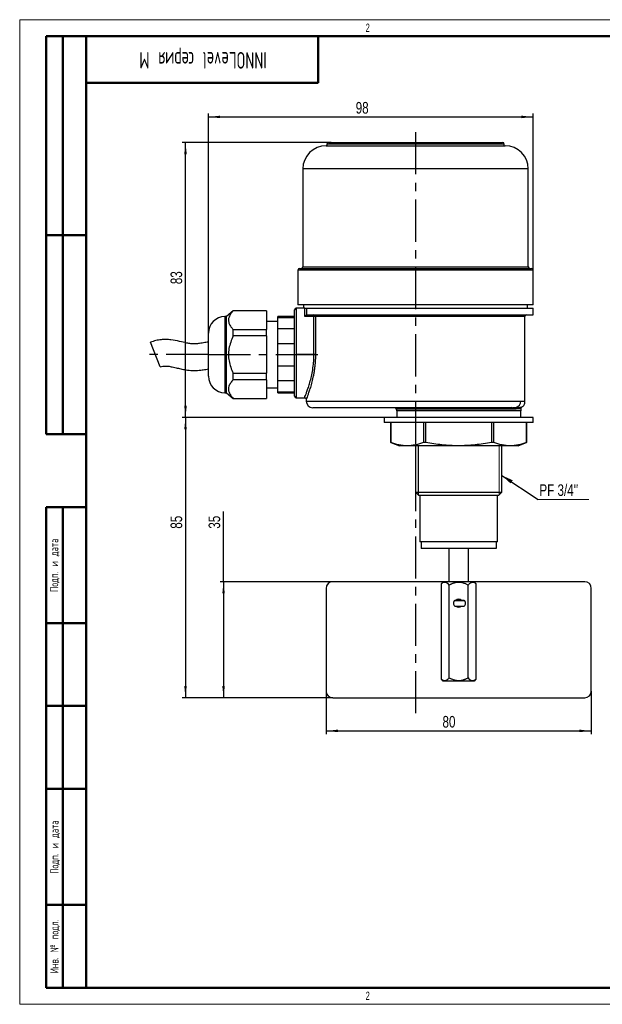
# Model space of a CAD drawing. Header units: millimetres. Extents: x 0 to 420, y 0 to 297.
# Tile 1 of 4: x 0 to 176, y 0 to 297. Entities that reach past the tile are written whole.
import ezdxf

# ---------------------------------------------------------------- set-up
doc = ezdxf.new("R2010")
doc.units = ezdxf.units.MM
doc.linetypes.add('CENTERX2', pattern=[20.32, 12.7, -2.54, 2.54, -2.54])
doc.layers.add('ОСЕВЫЕ', color=7, linetype='Continuous')
doc.layers.add('ОСНОВНОЙ', color=7, linetype='Continuous', lineweight=25)
doc.styles.add('SLDTEXTSTYLE0', font='TXT', dxfattribs={"width": 0.605, "bigfont": 'bigfont'})
doc.styles.add('SLDTEXTSTYLE2', font='TXT', dxfattribs={"width": 0.605})
doc.styles.add('SLDTEXTSTYLE4', font='TXT', dxfattribs={"width": 0.75})
doc.dimstyles.new('SLDDIMSTYLE0', dxfattribs={"dimtxt": 3.5, "dimasz": 3.556, "dimexe": 0, "dimexo": 0.0625, "dimgap": 0.875, "dimtad": 1, "dimdec": 0, "dimrnd": 1e-09, "dimzin": 12, "dimdsep": 46, "dimtxsty": 'SLDTEXTSTYLE4', "dimsah": 1, "dimcen": 0.09, "dimadec": 0, "dimazin": 3, "dimtfac": 1, "dimtdec": 0, "dimtofl": 0, "dimtmove": 0, "dimatfit": 3, "dimfxl": 0, "dimfrac": 2, "dimtolj": 1, "dimtzin": 12, "dimarcsym": 0})
doc.dimstyles.new('SLDDIMSTYLE1', dxfattribs={"dimtxt": 0.18, "dimasz": 3.556, "dimexe": 0, "dimexo": 0.0625, "dimgap": 0, "dimtad": 0, "dimtih": 1, "dimtoh": 1, "dimdec": 0, "dimrnd": 1e-09, "dimzin": 0, "dimdsep": 46, "dimtxsty": 'Standard', "dimsah": 1, "dimcen": 0.09, "dimadec": 0, "dimazin": 0, "dimtfac": 3.556, "dimtdec": 0, "dimtofl": 0, "dimtmove": 0, "dimatfit": 3, "dimfxl": 0, "dimfrac": 2, "dimtolj": 1, "dimtzin": 0, "dimarcsym": 0})

# ---------------------------------------------------------------- blocks, each defined once
blk = doc.blocks.new('_D')
at = {"layer": 'ОСЕВЫЕ'}
for p, q in [((56.91, 202.47), (56.91, 268.67)), ((56.91, 267.67), (154.91, 267.67)), ((154.91, 221.47), (154.91, 268.67))]:
    blk.add_line(p, q, dxfattribs=at)
for points in [[(56.91, 267.67), (60.46, 267.29), (60.46, 268.05)], [(154.91, 267.67), (151.35, 268.05), (151.35, 267.29)]]:
    blk.add_solid(points, dxfattribs=at)
at = {"layer": 'ОСЕВЫЕ', "insert": (101.35, 272.18), "char_height": 3.5, "attachment_point": 1, "style": 'SLDTEXTSTYLE4'}
blk.add_mtext('98', dxfattribs=at)
blk = doc.blocks.new('_D_1')
at = {"layer": 'ОСЕВЫЕ'}
for p, q in [((93.91, 259.97), (49.01, 259.97)), ((50.01, 176.97), (50.01, 259.97)), ((109.91, 176.97), (49.01, 176.97))]:
    blk.add_line(p, q, dxfattribs=at)
for points in [[(50.01, 259.97), (49.63, 256.42), (50.39, 256.42)], [(50.01, 176.97), (50.39, 180.53), (49.63, 180.53)]]:
    blk.add_solid(points, dxfattribs=at)
at = {"layer": 'ОСЕВЫЕ', "insert": (45.5, 217.22), "char_height": 3.5, "attachment_point": 1, "rotation": 90, "style": 'SLDTEXTSTYLE4'}
blk.add_mtext('83', dxfattribs=at)
blk = doc.blocks.new('_D_2')
at = {"layer": 'ОСЕВЫЕ'}
for p, q in [((109.91, 176.97), (49.01, 176.97)), ((50.01, 176.97), (50.01, 92.47)), ((94.41, 92.47), (49.01, 92.47))]:
    blk.add_line(p, q, dxfattribs=at)
for points in [[(50.01, 176.97), (49.63, 173.42), (50.39, 173.42)], [(50.01, 92.47), (50.39, 96.03), (49.63, 96.03)]]:
    blk.add_solid(points, dxfattribs=at)
at = {"layer": 'ОСЕВЫЕ', "insert": (45.5, 143.46), "char_height": 3.5, "attachment_point": 1, "rotation": 90, "style": 'SLDTEXTSTYLE4'}
blk.add_mtext('85', dxfattribs=at)
blk = doc.blocks.new('_D_3')
at = {"layer": 'ОСЕВЫЕ'}
for p, q in [((61.49, 127.47), (61.49, 148.63)), ((94.41, 127.47), (60.49, 127.47)), ((61.49, 127.47), (61.49, 92.47)), ((94.41, 92.47), (60.49, 92.47))]:
    blk.add_line(p, q, dxfattribs=at)
for points in [[(61.49, 127.47), (61.11, 123.92), (61.87, 123.92)], [(61.49, 92.47), (61.87, 96.03), (61.11, 96.03)]]:
    blk.add_solid(points, dxfattribs=at)
at = {"layer": 'ОСЕВЫЕ', "insert": (56.97, 143.46), "char_height": 3.5, "attachment_point": 1, "rotation": 90, "style": 'SLDTEXTSTYLE4'}
blk.add_mtext('35', dxfattribs=at)
blk = doc.blocks.new('_D_4')
at = {"layer": 'ОСЕВЫЕ'}
for p, q in [((92.41, 94.47), (92.41, 81.47)), ((172.41, 94.47), (172.41, 81.47)), ((92.41, 82.47), (172.41, 82.47))]:
    blk.add_line(p, q, dxfattribs=at)
for points in [[(92.41, 82.47), (95.96, 82.09), (95.96, 82.85)], [(172.41, 82.47), (168.85, 82.85), (168.85, 82.09)]]:
    blk.add_solid(points, dxfattribs=at)
at = {"layer": 'ОСЕВЫЕ', "insert": (127.53, 86.98), "char_height": 3.5, "attachment_point": 1, "style": 'SLDTEXTSTYLE4'}
blk.add_mtext('80', dxfattribs=at)
blk = doc.blocks.new('SW_NOTE_0_1')
at = {"color": 0, "linetype": 'Continuous', "lineweight": 0}
blk.add_line((15.2, 0), (0, 0), dxfattribs=at)
at = {"color": 0, "linetype": 'Continuous', "lineweight": 0, "insert": (0.33, 4.53), "char_height": 3.5, "attachment_point": 1, "style": 'SLDTEXTSTYLE4'}
blk.add_mtext("PF 3/4''", dxfattribs=at)

msp = doc.modelspace()

# ---------------------------------------------------------------- linework, layer by layer
at = {"color": 7, "linetype": 'Continuous', "lineweight": 18}
for p, q in [((0, 297), (420, 297)), ((0, 297), (0, 0)), ((144.57, 153.64), (144.57, 168.47)), ((0, 0), (420, 0))]:
    msp.add_line(p, q, dxfattribs=at)
at = {"color": 7, "linetype": 'Continuous', "lineweight": 50}
for p, q in [((8, 172), (8, 292)), ((20, 292), (8, 292)), ((8, 172), (8, 292)), ((13, 172), (13, 292)), ((13, 172), (13, 292)), ((20, 292), (20, 5)), ((415, 292), (20, 292)), ((20, 292), (20, 5)), ((90, 278), (90, 292)), ((20, 278), (90, 278)), ((8, 232), (20, 232)), ((8, 172), (20, 172)), ((8, 5), (8, 150)), ((8, 150), (20, 150)), ((13, 5), (13, 150)), ((20, 115), (8, 115)), ((20, 90), (8, 90)), ((20, 65), (8, 65)), ((8, 30), (20, 30)), ((8, 5), (20, 5)), ((20, 5), (415, 5))]:
    msp.add_line(p, q, dxfattribs=at)
at = {"color": 7, "linetype": 'Continuous', "lineweight": 25}
for p, q in [((92.41, 258.97), (146.41, 258.97)), ((92.66, 259.47), (92.66, 258.97)), ((93.16, 259.97), (145.66, 259.97)), ((146.16, 258.97), (146.16, 259.47)), ((85.41, 251.97), (85.41, 222.47)), ((153.41, 222.47), (153.41, 251.97)), ((20, 232), (8, 232)), ((83.91, 221.47), (83.91, 210.97)), ((84.41, 221.97), (154.41, 221.97)), ((154.91, 210.97), (154.91, 221.47)), ((154.91, 210.97), (83.91, 210.97)), ((85.61, 210.97), (85.61, 209.97)), ((153.21, 209.97), (153.21, 210.97)), ((64.41, 209.22), (62.41, 207.47)), ((74.41, 209.22), (64.41, 209.22)), ((64.41, 209.17), (64.41, 209.22)), ((74.41, 209.17), (64.41, 209.17)), ((74.41, 209.17), (74.41, 209.22)), ((74.41, 209.17), (74.41, 203.56)), ((82.91, 195.97), (82.91, 209.47)), ((83.41, 209.97), (83.41, 195.97)), ((86.03, 209.97), (83.41, 209.97)), ((86.03, 207.47), (86.03, 209.97)), ((86.03, 209.97), (86.5, 209.97)), ((86.5, 207.94), (86.03, 207.47)), ((86.5, 209.97), (86.5, 207.94)), ((86.5, 209.97), (154.91, 209.97)), ((86.57, 207.97), (154.91, 207.97)), ((88.75, 207.47), (88.75, 207.97)), ((154.91, 207.97), (154.91, 209.97)), ((62.41, 207.47), (61.91, 207.47)), ((62.41, 184.47), (62.41, 207.47)), ((77.91, 205.97), (74.41, 205.97)), ((82.91, 207.47), (77.91, 207.47)), ((77.91, 207.18), (77.91, 207.47)), ((77.91, 207.18), (82.91, 207.18)), ((77.91, 203.82), (77.91, 207.18)), ((88.75, 207.47), (86.03, 207.47)), ((89.2, 207.47), (88.75, 207.47)), ((88.75, 195.97), (88.75, 207.47)), ((89.2, 207.47), (89.2, 195.97)), ((152.41, 181.81), (152.41, 207.47)), ((56.91, 192.72), (56.91, 202.47)), ((64.41, 201.59), (64.41, 203.56)), ((64.41, 203.56), (74.41, 203.56)), ((74.41, 201.59), (74.41, 203.56)), ((77.91, 203.82), (82.91, 203.82)), ((77.91, 199.33), (77.91, 203.82)), ((42.37, 192.25), (39.44, 199.69)), ((74.41, 201.59), (64.41, 201.59)), ((74.41, 201.59), (74.41, 190.35)), ((77.91, 199.33), (82.91, 199.33)), ((77.91, 192.62), (77.91, 199.33)), ((82.91, 195.97), (83.41, 195.97)), ((82.91, 183.47), (82.91, 195.97)), ((88.75, 195.97), (83.41, 195.97)), ((89.2, 195.97), (88.75, 195.97)), ((56.91, 189.47), (56.91, 192.72)), ((64.41, 188.39), (64.41, 190.35)), ((64.41, 190.35), (74.41, 190.35)), ((74.41, 188.39), (74.41, 190.35)), ((77.91, 192.62), (82.91, 192.62)), ((77.91, 188.12), (77.91, 192.62)), ((74.41, 188.39), (64.41, 188.39)), ((74.41, 188.39), (74.41, 182.77)), ((77.91, 188.12), (82.91, 188.12)), ((77.91, 184.77), (77.91, 188.12)), ((61.91, 184.47), (62.41, 184.47)), ((62.41, 184.47), (64.41, 182.72)), ((74.41, 185.97), (77.91, 185.97)), ((77.91, 184.77), (82.91, 184.77)), ((77.91, 184.47), (77.91, 184.77)), ((77.91, 184.47), (82.91, 184.47)), ((64.41, 182.72), (64.41, 182.77)), ((64.41, 182.77), (74.41, 182.77)), ((64.41, 182.72), (74.41, 182.72)), ((74.41, 182.72), (74.41, 182.77)), ((83.41, 182.97), (85.92, 182.97)), ((86.41, 182.47), (86.41, 181.97)), ((148.54, 179.97), (88.41, 179.97)), ((113.61, 179.47), (113.61, 178.97)), ((132.41, 178.97), (113.61, 178.97)), ((113.71, 178.97), (113.71, 176.97)), ((151.21, 178.97), (132.41, 178.97)), ((151.11, 176.97), (151.11, 178.97)), ((151.21, 178.97), (151.21, 179.67)), ((109.91, 176.97), (109.91, 175.47)), ((132.41, 176.97), (109.91, 176.97)), ((132.41, 175.47), (109.91, 175.47)), ((111.91, 175.47), (111.91, 169.47)), ((111.91, 169.47), (111.91, 175.47)), ((121.81, 175.47), (121.81, 169.47)), ((122.5, 169.47), (122.5, 175.47)), ((154.91, 176.97), (132.41, 176.97)), ((154.91, 175.47), (132.41, 175.47)), ((142.31, 175.47), (142.31, 169.47)), ((143, 169.47), (143, 175.47)), ((152.9, 175.47), (152.9, 169.47)), ((152.91, 169.47), (152.91, 175.47)), ((154.91, 175.47), (154.91, 176.97)), ((111.91, 169.47), (114.51, 168.47)), ((111.91, 169.47), (111.91, 169.47)), ((122.5, 169.47), (121.81, 169.47)), ((143, 169.47), (142.31, 169.47)), ((150.31, 168.47), (152.91, 169.47)), ((152.91, 169.47), (152.9, 169.47)), ((132.41, 168.47), (114.51, 168.47)), ((119.41, 168.47), (119.41, 154.47)), ((150.31, 168.47), (132.41, 168.47)), ((145.41, 154.47), (145.41, 168.47)), ((119.41, 154.47), (120.41, 153.47)), ((119.41, 154.47), (132.41, 154.47)), ((132.41, 154.47), (145.41, 154.47)), ((144.41, 153.47), (145.41, 154.47)), ((132.41, 153.47), (120.41, 153.47)), ((120.66, 153.47), (120.66, 139.47)), ((144.41, 153.47), (132.41, 153.47)), ((144.16, 139.47), (144.16, 153.47)), ((132.41, 139.47), (120.66, 139.47)), ((121.06, 139.47), (121.06, 137.47)), ((143.76, 137.47), (121.06, 137.47)), ((129.41, 137.47), (129.41, 127.47)), ((144.16, 139.47), (132.41, 139.47)), ((135.41, 127.47), (135.41, 137.47)), ((143.76, 139.47), (143.76, 137.47)), ((92.41, 125.47), (92.41, 94.47)), ((127.77, 127.47), (94.41, 127.47)), ((127.18, 126.87), (127.77, 127.47)), ((127.18, 98.08), (127.18, 126.87)), ((137.04, 127.47), (127.77, 127.47)), ((129.58, 98.47), (129.58, 126.47)), ((135.23, 98.47), (135.23, 126.47)), ((137.04, 127.47), (137.63, 126.87)), ((170.41, 127.47), (137.04, 127.47)), ((137.63, 126.87), (137.63, 98.08)), ((172.41, 94.47), (172.41, 125.47)), ((133.96, 121.83), (131.36, 121.83)), ((131.36, 120.11), (133.96, 120.11)), ((127.77, 97.47), (127.18, 98.08)), ((137.63, 98.08), (137.04, 97.47)), ((137.04, 97.47), (127.77, 97.47)), ((94.41, 92.47), (170.41, 92.47))]:
    msp.add_line(p, q, dxfattribs=at)
at = {"color": 8, "linetype": 'Continuous', "lineweight": 25}
for p, q in [((146.16, 259.47), (92.66, 259.47)), ((153.41, 251.97), (85.41, 251.97)), ((154.91, 221.47), (83.91, 221.47)), ((85.41, 222.47), (153.41, 222.47)), ((61.91, 207.47), (61.91, 190.22)), ((152.41, 207.47), (89.2, 207.47)), ((83.41, 195.97), (83.41, 182.97)), ((61.91, 190.22), (61.91, 184.47)), ((86.41, 181.97), (151.2, 181.97)), ((148.12, 179.47), (113.61, 179.47)), ((131.29, 121.81), (134.02, 121.81)), ((131.29, 120.13), (134.02, 120.13))]:
    msp.add_line(p, q, dxfattribs=at)
at = {"color": 7, "linetype": 'CENTERX2', "lineweight": 18}
msp.add_line((132.41, 168.47), (132.41, 168.59), dxfattribs=at)
at = {"color": 7, "linetype": 'Continuous', "lineweight": 25}
for centre, radius, start, end in [((92.41, 251.97), 7, 90, 180), ((93.16, 259.47), 0.5, 90, 180), ((145.66, 259.47), 0.5, 0, 90), ((146.41, 251.97), 7, 0, 90), ((84.41, 221.47), 0.5, 90, 180), ((84.91, 222.47), 0.5, 270, 0), ((153.91, 222.47), 0.5, 180, 270), ((154.41, 221.47), 0.5, 0, 90), ((83.41, 209.47), 0.5, 90, 180), ((88.72, 207.49), 0.48, 357.5773, 87.3526), ((152.91, 207.47), 0.5, 90, 180), ((61.91, 202.47), 5, 90, 180), ((61.91, 189.47), 5, 180, 270), ((83.41, 183.47), 0.5, 180, 270), ((88.41, 181.97), 2, 180, 270), ((149.22, 181.95), 1.98, 283.0579, 0.7586), ((113.11, 179.47), 0.5, 0, 90), ((148.59, 179.51), 0.465, 95.5611, 184.6469), ((149.79, 179.55), 0.48, 105.4134, 183.2006), ((94.41, 125.47), 2, 90, 180), ((170.41, 125.47), 2, 0, 90), ((131.77, 120.97), 0.972, 119.9346, 240.0654), ((131.36, 121.7), 0.133, 90, 119.9346), ((132.41, 120.97), 1.2, 45.7641, 134.2359), ((132.41, 120.97), 1, 59.2906, 120.7094), ((133.96, 121.7), 0.133, 60.0654, 90), ((133.54, 120.97), 0.972, 299.9346, 60.0654), ((131.36, 120.25), 0.133, 240.0654, 270), ((132.41, 120.97), 1.2, 225.7641, 314.2359), ((132.41, 120.97), 1, 239.2906, 300.7094), ((133.96, 120.25), 0.133, 270, 299.9346), ((94.41, 94.47), 2, 180, 270), ((170.41, 94.47), 2, 270, 0)]:
    msp.add_arc(centre, radius, start, end, dxfattribs=at)
for points, knots in [([(64.41, 209.17), (64.17, 208.91), (63.69, 208.38), (63.19, 207.53), (62.94, 206.63), (63, 205.71), (63.39, 204.81), (63.9, 204.1), (64.28, 203.69), (64.41, 203.56)], [0, 0, 0, 0, 0.149249, 0.298329, 0.453212, 0.612625, 0.767495, 0.925668, 1, 1, 1, 1]), ([(56.91, 199.76), (56.41, 199.68), (55.41, 199.53), (54, 199.3), (52.74, 199.16), (51.57, 199.25), (50.08, 199.53), (48.1, 200.03), (46.02, 200.43), (44.14, 200.56), (42.6, 200.5), (41, 200.24), (39.96, 199.88), (39.44, 199.69)], [0, 0, 0, 0, 0.084659, 0.172115, 0.240265, 0.299431, 0.369753, 0.496447, 0.645359, 0.727401, 0.814397, 0.90554, 1, 1, 1, 1]), ([(64.41, 201.59), (64.13, 200.98), (63.58, 199.75), (63.09, 197.85), (62.92, 195.92), (63.1, 194.03), (63.6, 192.15), (64.13, 190.96), (64.41, 190.35)], [0, 0, 0, 0, 0.171208, 0.345582, 0.502778, 0.664853, 0.830722, 1, 1, 1, 1]), ([(42.37, 192.25), (42.64, 192.34), (43.13, 192.5), (43.95, 192.55), (44.9, 192.49), (46.12, 192.26), (47.49, 191.93), (49.03, 191.58), (50.72, 191.28), (52.63, 191.15), (54.47, 191.28), (55.89, 191.49), (56.64, 191.62), (56.91, 191.66)], [0, 0, 0, 0, 0.057024, 0.1052721, 0.1674149, 0.2497822, 0.3572354, 0.4557502, 0.5716926, 0.7067393, 0.8450314, 0.9453221, 1, 1, 1, 1]), ([(64.41, 188.39), (64.13, 188.08), (63.58, 187.47), (63.09, 186.52), (62.92, 185.55), (63.1, 184.61), (63.6, 183.67), (64.13, 183.07), (64.41, 182.77)], [0, 0, 0, 0, 0.171208, 0.345582, 0.502778, 0.664853, 0.830722, 1, 1, 1, 1]), ([(85.92, 182.97), (85.95, 182.97), (86.03, 182.97), (86.17, 182.91), (86.29, 182.8), (86.36, 182.7), (86.37, 182.64), (86.38, 182.63)], [0, 0, 0, 0, 0.112094, 0.410098, 0.695818, 0.924364, 1, 1, 1, 1]), ([(151.39, 180.08), (151.5, 180.14), (151.74, 180.29), (152.04, 180.63), (152.28, 181.06), (152.4, 181.47), (152.39, 181.72), (152.39, 181.81)], [0, 0, 0, 0, 0.178423, 0.403552, 0.639033, 0.877592, 1, 1, 1, 1]), ([(151.21, 179.67), (151.21, 179.69), (151.2, 179.77), (151.25, 179.89), (151.32, 180), (151.38, 180.05), (151.4, 180.07)], [0, 0, 0, 0, 0.158479, 0.51383, 0.802615, 1, 1, 1, 1]), ([(121.81, 169.47), (120.99, 169.17), (120.16, 168.92), (118.51, 168.58), (116.86, 168.4), (115.21, 168.58), (113.56, 168.92), (112.73, 169.17), (111.91, 169.47)], [0, 0, 0, 0, 0.25, 0.25, 0.5, 0.75, 0.75, 1, 1, 1, 1]), ([(142.31, 169.47), (140.67, 169.17), (139.02, 168.92), (136.52, 168.66), (135.67, 168.6), (133.99, 168.51), (133.16, 168.49), (130.66, 168.49), (129.01, 168.59), (125.74, 168.93), (124.12, 169.17), (122.5, 169.47)], [0, 0, 0, 0, 0.25, 0.25, 0.375, 0.375, 0.5, 0.5, 0.75, 0.75, 1, 1, 1, 1]), ([(152.9, 169.47), (152.08, 169.17), (151.25, 168.92), (149.6, 168.58), (147.95, 168.4), (146.3, 168.58), (144.65, 168.92), (143.82, 169.17), (143, 169.47)], [0, 0, 0, 0, 0.25, 0.25, 0.5, 0.75, 0.75, 1, 1, 1, 1]), ([(129.58, 126.47), (129.39, 126.65), (129.01, 127.02), (128.45, 127.27), (127.94, 127.27), (127.54, 127.13), (127.29, 126.95), (127.18, 126.87)], [0, 0, 0, 0, 0.249697, 0.507762, 0.68034, 0.858664, 1, 1, 1, 1]), ([(135.23, 126.47), (135.12, 126.53), (134.89, 126.65), (134.51, 126.82), (134.1, 126.97), (133.65, 127.11), (133.19, 127.21), (132.72, 127.26), (132.26, 127.27), (131.79, 127.23), (131.32, 127.15), (130.9, 127.03), (130.53, 126.9), (130.21, 126.77), (129.89, 126.63), (129.68, 126.53), (129.58, 126.47)], [0, 0, 0, 0, 0.065919, 0.13196, 0.20959, 0.287589, 0.367051, 0.447182, 0.524867, 0.603302, 0.683943, 0.76524, 0.823612, 0.882133, 0.94102, 1, 1, 1, 1]), ([(137.63, 126.87), (137.51, 126.96), (137.26, 127.13), (136.86, 127.27), (136.43, 127.27), (136.01, 127.11), (135.61, 126.84), (135.36, 126.6), (135.23, 126.47)], [0, 0, 0, 0, 0.156891, 0.316647, 0.489141, 0.667378, 0.832581, 1, 1, 1, 1]), ([(127.18, 98.08), (127.43, 97.92), (127.82, 97.67), (128.38, 97.68), (128.94, 97.88), (129.33, 98.24), (129.58, 98.47)], [0, 0, 0, 0, 0.316279, 0.488993, 0.667457, 1, 1, 1, 1]), ([(129.58, 98.47), (129.69, 98.41), (129.92, 98.3), (130.3, 98.13), (130.71, 97.97), (131.16, 97.84), (131.62, 97.74), (132.09, 97.68), (132.55, 97.68), (133.02, 97.71), (133.49, 97.8), (133.91, 97.91), (134.28, 98.04), (134.6, 98.17), (134.92, 98.31), (135.13, 98.42), (135.23, 98.47)], [0, 0, 0, 0, 0.065919, 0.13196, 0.20959, 0.287589, 0.367051, 0.447182, 0.524867, 0.603302, 0.683943, 0.76524, 0.823612, 0.882133, 0.94102, 1, 1, 1, 1]), ([(135.23, 98.47), (135.42, 98.29), (135.8, 97.93), (136.36, 97.68), (136.87, 97.68), (137.27, 97.82), (137.52, 98), (137.63, 98.08)], [0, 0, 0, 0, 0.249697, 0.507762, 0.68034, 0.858664, 1, 1, 1, 1])]:
    msp.add_open_spline(points, degree=3, knots=knots, dxfattribs=at)
for points in [[(86.5, 207.94), (86.52, 207.96), (86.55, 207.97), (86.57, 207.97)], [(149.31, 179.52), (148.96, 179.49), (148.56, 179.47), (148.12, 179.47)], [(148.54, 179.97), (148.96, 179.97), (149.33, 179.99), (149.66, 180.01)]]:
    msp.add_open_spline(points, degree=3, dxfattribs=at)
at = {"color": 8, "linetype": 'Continuous', "lineweight": 25}
for points, knots in [([(85.92, 183.02), (85.92, 183.01), (85.91, 182.98), (86.04, 183.29), (86.29, 183.9), (86.64, 184.84), (87.07, 186.06), (87.54, 187.58), (88.01, 189.37), (88.4, 191.39), (88.63, 193.24), (88.73, 194.78), (88.74, 195.57), (88.75, 195.97)], [0, 0, 0, 0, 0.049302, 0.147026, 0.247537, 0.34699, 0.448991, 0.555046, 0.663989, 0.772716, 0.885016, 0.942222, 1, 1, 1, 1]), ([(89.2, 195.97), (89.2, 195.56), (89.19, 194.74), (89.12, 193.55), (89, 192.39), (88.86, 191.28), (88.68, 190.19), (88.41, 188.83), (88.1, 187.59), (87.79, 186.47), (87.49, 185.48), (87.14, 184.42), (86.79, 183.46), (86.53, 182.8), (86.42, 182.51), (86.41, 182.48), (86.41, 182.47)], [0, 0, 0, 0, 0.05767, 0.115896, 0.170376, 0.225298, 0.281578, 0.338307, 0.444364, 0.498701, 0.553413, 0.652476, 0.754046, 0.85116, 0.95103, 1, 1, 1, 1]), ([(151.2, 181.97), (151.29, 181.97), (151.58, 181.97), (151.94, 181.92), (152.25, 181.85), (152.38, 181.81), (152.41, 181.8), (152.4, 181.81), (152.4, 181.81)], [0, 0, 0, 0, 0.122162, 0.367186, 0.614416, 0.863876, 0.989, 1, 1, 1, 1]), ([(151.19, 179.67), (151.19, 179.67), (151.19, 179.67), (151.03, 179.66), (150.76, 179.64), (150.39, 179.61), (149.92, 179.58), (149.52, 179.54), (149.31, 179.52)], [0, 0, 0, 0, 0.133525, 0.322799, 0.489605, 0.657377, 0.828169, 1, 1, 1, 1]), ([(149.66, 180.01), (149.92, 180.03), (150.43, 180.06), (151.07, 180.09), (151.47, 180.1), (151.4, 180.1), (151.38, 180.1)], [0, 0, 0, 0, 0.232876, 0.467951, 0.868235, 1, 1, 1, 1])]:
    msp.add_open_spline(points, degree=3, knots=knots, dxfattribs=at)
at = {"layer": 'ОСЕВЫЕ', "linetype": 'CENTERX2'}
for p, q in [((119.41, 263.06), (119.41, 85.83)), ((56.91, 195.97), (36.98, 195.97)), ((56.91, 195.97), (92.3, 195.97))]:
    msp.add_line(p, q, dxfattribs=at)
at = {"layer": 'ОСЕВЫЕ'}
msp.add_line((120.24, 153.64), (120.24, 168.47), dxfattribs=at)
at = {"layer": 'ОСНОВНОЙ', "linetype": 'Continuous', "lineweight": 18}
for p, q in [((20, 5), (20, 292)), ((20, 292), (415, 292)), ((20, 148.5), (20, 148.5)), ((415, 5), (20, 5))]:
    msp.add_line(p, q, dxfattribs=at)

# ---------------------------------------------------------------- block references
at = {"color": 7, "linetype": 'Continuous', "lineweight": 0}
msp.add_blockref('SW_NOTE_0_1', (156.43, 152.32), dxfattribs=at)

# ---------------------------------------------------------------- texts
at = {"color": 7, "linetype": 'Continuous', "lineweight": 0, "attachment_point": 2, "style": 'SLDTEXTSTYLE0'}
for s, insert, char_height, rotation in [('INNOLevel серия М', (55.29, 282.26), 5, 180), ('Подп. и дата', (9.13, 132.41), 2.5, 90), ('Подп. и дата', (9.22, 47.41), 2.5, 90), ('Инв. № подл.', (9.22, 17.44), 2.5, 90)]:
    msp.add_mtext(s, dxfattribs=dict(at, insert=insert, char_height=char_height, rotation=rotation))
at = {"layer": 'ОСНОВНОЙ', "char_height": 2.5, "attachment_point": 2, "style": 'SLDTEXTSTYLE2'}
for insert in [(104.98, 295.82), (104.98, 3.82)]:
    msp.add_mtext('2', dxfattribs=dict(at, insert=insert))

# ---------------------------------------------------------------- dimensions: what is measured, and where the dimension line sits
at = {"layer": 'ОСЕВЫЕ'}
for base, p1, p2, picture, middle in [((154.91, 267.67), (56.91, 202.47), (154.91, 221.47), '_D', (103.93, 267.67)), ((172.41, 82.47), (92.41, 94.47), (172.41, 94.47), '_D_4', (130.12, 82.47))]:
    dim = msp.add_linear_dim(base=base, p1=p1, p2=p2, dimstyle='SLDDIMSTYLE0', dxfattribs=at)
    dim.commit()
    dim.dimension.update_dxf_attribs({"geometry": picture, "text_midpoint": middle, "dimtype": 160})
for base, p1, p2, picture, middle in [((50.01, 259.97), (109.91, 176.97), (93.91, 259.97), '_D_1', (50.01, 219.81)), ((50.00812519, 92.47259339), (109.90503443, 176.97259339), (94.40503443, 92.47259339), '_D_2', (50.00812519, 146.04122348)), ((61.49, 92.47), (94.41, 127.47), (94.41, 92.47), '_D_3', (61.49, 146.04))]:
    dim = msp.add_linear_dim(base=base, p1=p1, p2=p2, angle=90, dimstyle='SLDDIMSTYLE0', dxfattribs=at)
    dim.commit()
    dim.dimension.update_dxf_attribs({"geometry": picture, "text_midpoint": middle, "dimtype": 160})

# ---------------------------------------------------------------- leaders
at = {"color": 7, "linetype": 'Continuous', "lineweight": 0}
msp.add_leader([(145.41, 159.54), (156.43, 152.32)], dimstyle='SLDDIMSTYLE1', dxfattribs=at)

doc.saveas('drawing.dxf')
